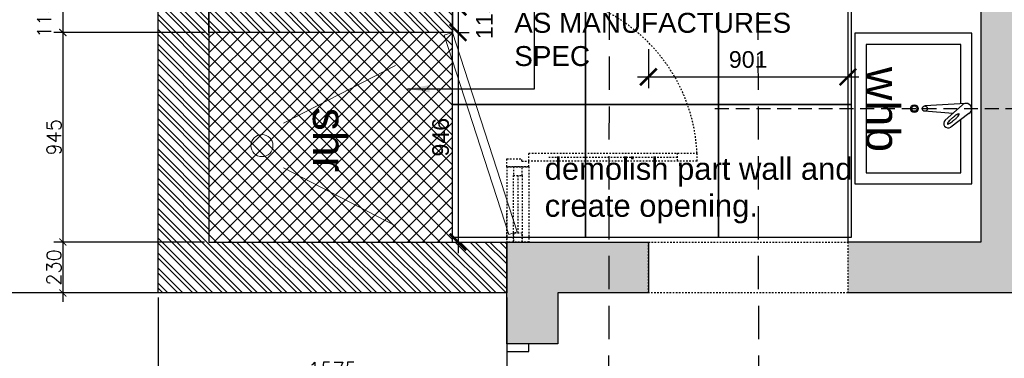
# Model space of a CAD drawing. Header units: millimetres. Extents: x -115474967 to 444143, y -74377 to 241828222.
# Tile 138 of 256: x -126155 to -121709, y 241472 to 243000. Entities that reach past the tile are written whole.
import ezdxf

# ---------------------------------------------------------------- set-up
doc = ezdxf.new("R2010")
doc.units = ezdxf.units.MM
doc.header["$MEASUREMENT"] = 0
for name, pattern in [('$0$DASHED2', [0.375, 0.25, -0.125]), ('2DASHED', [0.75, 0.5, -0.25]), ('Dashed', [280, 140, -140])]:
    doc.linetypes.add(name, pattern=pattern)
for name, color, linetype in [('00-2 Demolish', 5, 'Dashed'), ('00-2 Walls', 4, 'Continuous'), ('00-2 Walls Exist', 7, 'Continuous'), ('00-3 Elev 04', 8, 'Continuous'), ('00-5 Dims', 8, 'Continuous'), ('00-6 H-Brickwork', 9, 'Continuous'), ('01-1 Notes', 7, 'Continuous'), ('CEIL-PLAN', 7, 'Continuous'), ('CEIL-SECT', 2, 'Continuous'), ('DIMS-20', 9, 'Continuous'), ('EB Retained', 9, 'Continuous'), ('TEXT-50', 2, 'Continuous'), ('WINDOWS_AND_DOORS', 1, 'Continuous')]:
    doc.layers.add(name, color=color, linetype=linetype)
doc.layers.add('0_cons_01', color=40, linetype='Continuous', lineweight=0, plot=False)
doc.layers.add('2 Windows', color=1, linetype='Continuous', lineweight=25)
doc.layers.add('G-____-____-TEXT', color=231, linetype='Continuous', lineweight=5)
doc.styles.add('ARIAL', font='arial.ttf')
doc.styles.add('Arial_2', font='arial.ttf', dxfattribs={"height": 150})
doc.styles.add('DIMS', font='simplex.shx')
doc.styles.add('TEXT-50', font='arial.ttf', dxfattribs={"height": 100})
doc.dimstyles.new('Detail 1_25 SCALE', dxfattribs={"dimtxt": 75, "dimasz": 75, "dimexe": 50, "dimexo": 40, "dimgap": 40, "dimtad": 1, "dimdec": 0, "dimrnd": 1, "dimtxsty": 'ARIAL', "dimblk": 'ARCHTICK', "dimcen": 50, "dimdle": 50, "dimclrd": 256, "dimclre": 256, "dimclrt": 2, "dimadec": 0, "dimazin": 0, "dimtfac": 1, "dimtdec": 0, "dimtix": 1, "dimtmove": 2, "dimatfit": 3, "dimldrblk": 'CLOSEDBLANK', "dimfxl": 125, "dimfxlon": 1, "dimarcsym": 0})
doc.dimstyles.new('DIM-20', dxfattribs={"dimscale": 4, "dimtxt": 10, "dimasz": 8, "dimexe": 10, "dimexo": 5, "dimgap": 4, "dimtad": 1, "dimdec": 0, "dimrnd": 5, "dimdsep": 46, "dimtxsty": 'DIMS', "dimblk": 'ARCHTICK', "dimcen": 25, "dimdle": 10, "dimclrd": 9, "dimclre": 9, "dimclrt": 4, "dimadec": 0, "dimazin": 0, "dimtfac": 1, "dimtdec": 0, "dimtmove": 2, "dimatfit": 2, "dimfxl": 1, "dimtolj": 1, "dimtzin": 0, "dimarcsym": 0})
pattern_1 = [(135, (-179625.863, 313732.39), (-33.67596, -33.67596), []), (135, (-179625.863, 313754.84), (-33.67596, -33.67596), [])]

# ---------------------------------------------------------------- blocks, each defined once
blk = doc.blocks.new('_ArchTick')
at = {"color": 0, "linetype": 'ByBlock', "const_width": 0.15}
blk.add_lwpolyline([(-0.5, -0.5), (0.5, 0.5)], dxfattribs=at)
blk = doc.blocks.new('*D530')
at = {"layer": 'Defpoints', "color": 0, "transparency": 16777216}
for p in [(-125668.7, 248246.4), (-126324.3, 241766.4), (-125668.7, 241766.4)]:
    blk.add_point(p, dxfattribs=at)
at = {"layer": 'DIMS-20', "color": 9, "lineweight": -2, "transparency": 16777216}
for p, q in [((-126324.3, 248286.4), (-126324.3, 241726.4)), ((-125688.7, 248246.4), (-126364.3, 248246.4)), ((-125688.7, 241766.4), (-126364.3, 241766.4))]:
    blk.add_line(p, q, dxfattribs=at)
at = {"layer": 'DIMS-20', "color": 9, "lineweight": -2, "transparency": 16777216, "xscale": 32, "yscale": 32, "zscale": 32}
for p, rotation in [((-126324.3, 248246.4), 90), ((-126324.3, 241766.4), 270)]:
    blk.add_blockref('_ArchTick', p, dxfattribs=dict(at, rotation=rotation))
at = {"layer": 'DIMS-20', "color": 4, "transparency": 16777216, "insert": (-126364.3, 245006.4), "char_height": 64, "attachment_point": 5, "rotation": 90, "style": 'DIMS'}
blk.add_mtext('\\A1;6480', dxfattribs=at)
blk = doc.blocks.new('*D531')
at = {"layer": 'Defpoints', "color": 0, "transparency": 16777216}
for p in [(-125358.4, 241996.4), (-125960.4, 241766.4), (-125128.4, 241766.4)]:
    blk.add_point(p, dxfattribs=at)
at = {"layer": 'DIMS-20', "color": 9, "lineweight": -2, "transparency": 16777216}
for p, q in [((-125378.4, 241996.4), (-126000.4, 241996.4)), ((-125960.4, 242036.4), (-125960.4, 241726.4)), ((-125148.4, 241766.4), (-126000.4, 241766.4))]:
    blk.add_line(p, q, dxfattribs=at)
at = {"layer": 'DIMS-20', "color": 9, "lineweight": -2, "transparency": 16777216, "xscale": 32, "yscale": 32, "zscale": 32}
for p, rotation in [((-125960.4, 241996.4), 90), ((-125960.4, 241766.4), 270)]:
    blk.add_blockref('_ArchTick', p, dxfattribs=dict(at, rotation=rotation))
at = {"layer": 'DIMS-20', "color": 4, "transparency": 16777216, "insert": (-126000.4, 241881.4), "char_height": 64, "attachment_point": 5, "rotation": 90, "style": 'DIMS'}
blk.add_mtext('\\A1;230', dxfattribs=at)
blk = doc.blocks.new('tap')
for p, q in [((189706, 56398.9), (189760.8, 56485.4)), ((189749.1, 56374.3), (189795.6, 56465.6)), ((189736.6, 56361.3), (189904.8, 56439.7)), ((189774.9, 56425), (189896.3, 56462))]:
    blk.add_line(p, q)
blk.add_circle((189899.8, 56450.5), 12)
for centre, radius, start, end in [((189777.7, 56474.7), 20, 333.0511, 147.6318), ((189851.2, 56407.2), 102.4, 141.6003, 147.3835), ((189804, 56444.6), 42.1, 128.6174, 141.6003), ((189681.5, 56499.2), 102.4, 335.6798, 341.463), ((189778.8, 56476.1), 1.76, 61.5316, 128.6174), ((189738.7, 56480), 42.1, 341.463, 354.4459), ((189778.8, 56476.1), 1.76, 354.4459, 61.5316), ((189787.4, 56414.1), 42.1, 161.463, 174.4459), ((189844.5, 56394.9), 102.4, 155.6798, 161.463), ((189722.1, 56449.5), 42.1, 308.6174, 321.6003), ((189932.5, 56355.2), 198.9, 151.5316, 155.6798), ((189674.9, 56486.9), 102.4, 321.6003, 327.3835), ((189932.5, 56355.2), 198.9, 147.3835, 151.5316), ((189593.6, 56538.9), 198.9, 327.3835, 331.5316), ((189593.6, 56538.9), 198.9, 331.5316, 335.6798), ((189726.1, 56384), 25, 143.4625, 337.2205), ((189747.3, 56418), 1.76, 174.4459, 241.5316), ((189747.3, 56418), 1.76, 241.5316, 308.6174)]:
    blk.add_arc(centre, radius, start, end)
blk = doc.blocks.new('*D348')
at = {"layer": '00-5 Dims', "lineweight": -2, "transparency": 16777216}
for p, q in [((-123315.9, 242866.4), (-123315.9, 242691.4)), ((-122415.3, 242866.4), (-122415.3, 242691.4)), ((-123365.9, 242741.4), (-122365.3, 242741.4))]:
    blk.add_line(p, q, dxfattribs=at)
at = {"layer": 'Defpoints', "color": 0, "transparency": 16777216}
for p in [(-123315.9, 243559.4), (-122415.3, 243559.4), (-122415.3, 242741.4)]:
    blk.add_point(p, dxfattribs=at)
at = {"layer": '00-5 Dims', "lineweight": -2, "transparency": 16777216, "xscale": 75, "yscale": 75, "zscale": 75, "rotation": 180}
blk.add_blockref('_ArchTick', (-123315.9, 242741.4), dxfattribs=at)
at = {"layer": '00-5 Dims', "lineweight": -2, "transparency": 16777216, "xscale": 75, "yscale": 75, "zscale": 75}
blk.add_blockref('_ArchTick', (-122415.3, 242741.4), dxfattribs=at)
at = {"layer": '00-5 Dims', "color": 2, "transparency": 16777216, "insert": (-122865.6, 242819.7), "char_height": 75, "attachment_point": 5, "style": 'ARIAL'}
blk.add_mtext('901', dxfattribs=at)
blk = doc.blocks.new('_ClosedBlank')
at = {"color": 0, "linetype": 'ByBlock', "lineweight": -2}
for p, q in [((-1, 0.167), (0, 0)), ((-1, 0.167), (-1, -0.167)), ((0, 0), (-1, -0.167))]:
    blk.add_line(p, q, dxfattribs=at)
blk = doc.blocks.new('*D533')
at = {"layer": 'Defpoints', "color": 0, "transparency": 16777216}
for p in [(-125530.3, 241766.4), (-123955.3, 241766.4), (-123955.3, 241382.4)]:
    blk.add_point(p, dxfattribs=at)
at = {"layer": 'DIMS-20', "color": 9, "lineweight": -2, "transparency": 16777216}
for p, q in [((-125530.3, 241746.4), (-125530.3, 241342.4)), ((-123955.3, 241746.4), (-123955.3, 241342.4)), ((-125570.3, 241382.4), (-123915.3, 241382.4))]:
    blk.add_line(p, q, dxfattribs=at)
at = {"layer": 'DIMS-20', "color": 9, "lineweight": -2, "transparency": 16777216, "xscale": 32, "yscale": 32, "zscale": 32, "rotation": 180}
blk.add_blockref('_ArchTick', (-125530.3, 241382.4), dxfattribs=at)
at = {"layer": 'DIMS-20', "color": 9, "lineweight": -2, "transparency": 16777216, "xscale": 32, "yscale": 32, "zscale": 32}
blk.add_blockref('_ArchTick', (-123955.3, 241382.4), dxfattribs=at)
at = {"layer": 'DIMS-20', "color": 4, "transparency": 16777216, "insert": (-124742.8, 241422.4), "char_height": 64, "attachment_point": 5, "style": 'DIMS'}
blk.add_mtext('\\A1;1575', dxfattribs=at)
blk = doc.blocks.new('*D544')
at = {"layer": '00-5 Dims', "lineweight": -2, "transparency": 16777216}
for p, q in [((-124175.9, 243107.2), (-124175.9, 242892.2)), ((-124175.9, 243057.2), (-124125.9, 243057.2)), ((-124175.9, 242942.2), (-124125.9, 242942.2))]:
    blk.add_line(p, q, dxfattribs=at)
at = {"layer": 'Defpoints', "color": 0, "transparency": 16777216}
for p in [(-124200.3, 243057.2), (-124200.3, 242942.2), (-124175.9, 242942.2)]:
    blk.add_point(p, dxfattribs=at)
at = {"layer": '00-5 Dims', "lineweight": -2, "transparency": 16777216, "xscale": 75, "yscale": 75, "zscale": 75}
for p, rotation in [((-124175.9, 243057.2), 90), ((-124175.9, 242942.2), 270)]:
    blk.add_blockref('_ArchTick', p, dxfattribs=dict(at, rotation=rotation))
at = {"layer": '00-5 Dims', "color": 2, "transparency": 16777216, "insert": (-124056.4, 242999.7), "char_height": 75, "attachment_point": 5, "rotation": 90, "style": 'ARIAL'}
blk.add_mtext('115', dxfattribs=at)
blk = doc.blocks.new('*D545')
at = {"layer": '00-5 Dims', "lineweight": -2, "transparency": 16777216}
for p, q in [((-124175.9, 242992.2), (-124175.9, 241946.4)), ((-124175.9, 242942.2), (-124125.9, 242942.2)), ((-124175.9, 241996.4), (-124125.9, 241996.4))]:
    blk.add_line(p, q, dxfattribs=at)
at = {"layer": 'Defpoints', "color": 0, "transparency": 16777216}
for p in [(-124200.3, 242942.2), (-124200.3, 241996.4), (-124175.9, 241996.4)]:
    blk.add_point(p, dxfattribs=at)
at = {"layer": '00-5 Dims', "lineweight": -2, "transparency": 16777216, "xscale": 75, "yscale": 75, "zscale": 75}
for p, rotation in [((-124175.9, 242942.2), 90), ((-124175.9, 241996.4), 270)]:
    blk.add_blockref('_ArchTick', p, dxfattribs=dict(at, rotation=rotation))
at = {"layer": '00-5 Dims', "color": 2, "transparency": 16777216, "insert": (-124254.2, 242469.3), "char_height": 75, "attachment_point": 5, "rotation": 90, "style": 'ARIAL'}
blk.add_mtext('946', dxfattribs=at)
blk = doc.blocks.new('*D555')
at = {"layer": 'Defpoints', "color": 0, "transparency": 16777216}
for p in [(-125300.3, 243057.2), (-125960.4, 242942.2), (-125300.3, 242942.2)]:
    blk.add_point(p, dxfattribs=at)
at = {"layer": 'DIMS-20', "color": 9, "lineweight": -2, "transparency": 16777216}
for p, q in [((-125960.4, 243097.2), (-125960.4, 242902.2)), ((-125320.3, 243057.2), (-126000.4, 243057.2)), ((-125320.3, 242942.2), (-126000.4, 242942.2))]:
    blk.add_line(p, q, dxfattribs=at)
at = {"layer": 'DIMS-20', "color": 9, "lineweight": -2, "transparency": 16777216, "xscale": 32, "yscale": 32, "zscale": 32}
for p, rotation in [((-125960.4, 243057.2), 90), ((-125960.4, 242942.2), 270)]:
    blk.add_blockref('_ArchTick', p, dxfattribs=dict(at, rotation=rotation))
at = {"layer": 'DIMS-20', "color": 4, "transparency": 16777216, "insert": (-126044.4, 242999.7), "char_height": 64, "attachment_point": 5, "rotation": 90, "style": 'DIMS'}
blk.add_mtext('\\A1;115', dxfattribs=at)
blk = doc.blocks.new('*D556')
at = {"layer": 'Defpoints', "color": 0, "transparency": 16777216}
for p in [(-125300.3, 242942.2), (-125960.4, 241996.4), (-125300.3, 241996.4)]:
    blk.add_point(p, dxfattribs=at)
at = {"layer": 'DIMS-20', "color": 9, "lineweight": -2, "transparency": 16777216}
for p, q in [((-125960.4, 242982.2), (-125960.4, 241956.4)), ((-125320.3, 242942.2), (-126000.4, 242942.2)), ((-125320.3, 241996.4), (-126000.4, 241996.4))]:
    blk.add_line(p, q, dxfattribs=at)
at = {"layer": 'DIMS-20', "color": 9, "lineweight": -2, "transparency": 16777216, "xscale": 32, "yscale": 32, "zscale": 32}
for p, rotation in [((-125960.4, 242942.2), 90), ((-125960.4, 241996.4), 270)]:
    blk.add_blockref('_ArchTick', p, dxfattribs=dict(at, rotation=rotation))
at = {"layer": 'DIMS-20', "color": 4, "transparency": 16777216, "insert": (-126000.4, 242469.3), "char_height": 64, "attachment_point": 5, "rotation": 90, "style": 'DIMS'}
blk.add_mtext('\\A1;945', dxfattribs=at)

msp = doc.modelspace()

# ---------------------------------------------------------------- hatches: boundary and pattern name
h = msp.add_hatch()
h.set_pattern_fill('ANSI37', color=256, scale=15, angle=-90)
h.set_pattern_definition([(315, (-179625.863, 313732.39), (33.67596, 33.67596), []), (45, (-179625.863, 313732.39), (-33.67596, 33.67596), [])])
h.paths.add_polyline_path([(-125300.33567, 248016.3909), (-125300.33567, 247070.55757), (-124200.33567, 247070.55757), (-124200.33567, 248016.3909)])
h.paths.add_polyline_path([(-124200.33567, 246955.55757), (-124200.33567, 246067.22423), (-125300.33567, 246067.22423), (-125300.33567, 246955.55757)])
h.paths.add_polyline_path([(-125300.33567, 245952.22423), (-125300.33567, 245063.8909), (-124200.33567, 245063.8909), (-124200.33567, 245952.22423)])
h.paths.add_polyline_path([(-124200.33567, 244948.8909), (-124200.33567, 244060.55757), (-125300.33567, 244060.55757), (-125300.33567, 244948.8909)])
h.paths.add_polyline_path([(-125300.33567, 243945.55757), (-125300.33567, 243057.22423), (-124200.33567, 243057.22423), (-124200.33567, 243945.55757)])
h.paths.add_polyline_path([(-124200.33567, 242942.22423), (-124200.33567, 241996.3909), (-125300.33567, 241996.3909), (-125300.33567, 242942.22423)])
at = {"layer": '00-6 H-Brickwork'}
h = msp.add_hatch(dxfattribs=at)
h.set_pattern_fill('ANSI32', color=256, scale=5, angle=450, style=0)
h.set_pattern_definition(pattern_1)
h.paths.add_polyline_path([(-123955.33567, 248246.3909), (-123955.33567, 248016.3909), (-125300.33567, 248016.3909), (-125300.33567, 241996.3909), (-123955.33567, 241996.3909), (-123955.33567, 241766.3909), (-125530.33567, 241766.3909), (-125530.33567, 248246.3909)])
h = msp.add_hatch(dxfattribs=at)
h.set_pattern_fill('ANSI32', color=256, scale=5, angle=450, style=0)
h.set_pattern_definition(pattern_1)
h.paths.add_polyline_path([(-124200.33567, 247070.55757), (-124200.33567, 246955.55757), (-125300.33567, 246955.55757), (-125300.33567, 247070.55757)])
h.paths.add_polyline_path([(-124200.33567, 246067.22423), (-124200.33567, 245952.22423), (-125300.33567, 245952.22423), (-125300.33567, 246067.22423)])
h.paths.add_polyline_path([(-124200.33567, 245063.8909), (-124200.33567, 244948.8909), (-125300.33567, 244948.8909), (-125300.33567, 245063.8909)])
h.paths.add_polyline_path([(-124200.33567, 244060.55757), (-124200.33567, 243945.55757), (-125300.33567, 243945.55757), (-125300.33567, 244060.55757)])
h.paths.add_polyline_path([(-124200.33567, 243057.22423), (-124200.33567, 242942.22423), (-125300.33567, 242942.22423), (-125300.33567, 243057.22423)])
at = {"layer": 'EB Retained', "lineweight": 0, "true_color": 0xbababa}
h = msp.add_hatch(color=9, dxfattribs=at)
h.dxf.hatch_style = 1
h.paths.add_polyline_path([(-121815.33567, 241996.3909), (-122415.33567, 241996.3909), (-122415.33567, 241766.3909), (-121505.33567, 241766.3909), (-121505.33567, 241869.8909), (-121505.33567, 241996.3909), (-121585.33567, 241996.3909), (-121585.33567, 248246.3909), (-122415.33567, 248246.3909), (-122415.33567, 248016.3909), (-121815.33567, 248016.3909)])
h = msp.add_hatch(color=9, dxfattribs=at)
h.dxf.hatch_style = 1
h.paths.add_polyline_path([(-123955.33567, 241536.3909), (-123955.33567, 241996.3909), (-123315.948, 241996.3909), (-123315.948, 241766.3909), (-123725.33567, 241766.3909), (-123725.33567, 241536.3909)])

# ---------------------------------------------------------------- linework, layer by layer
for p, q in [((-122415.33567, 248016.3909), (-122415.33567, 241996.3909)), ((-121815.33567, 241996.3909), (-122415.33567, 241996.3909)), ((-121505.33567, 241766.3909), (-122415.33567, 241766.3909))]:
    msp.add_line(p, q)
for points in [[(-122383.59402, 242938.3909), (-122383.59402, 242258.3909), (-121855.33567, 242258.3909), (-121855.33567, 242938.3909)], [(-123955.33567, 241536.3909), (-123955.33567, 241996.3909), (-123315.948, 241996.3909), (-123315.948, 241766.3909), (-123725.33567, 241766.3909), (-123725.33567, 241536.3909)]]:
    msp.add_lwpolyline(points, close=True)
msp.add_lwpolyline([(-121905.33567, 242620.76714), (-121905.33567, 242888.3909), (-122333.59402, 242888.3909), (-122333.59402, 242308.3909), (-121905.33567, 242308.3909), (-121905.33567, 242549.01842)])
for radius in [17.61911, 11.90618]:
    msp.add_circle((-122115.33567, 242598.3909), radius)
at = {"layer": '00-2 Demolish', "ltscale": 0.05}
for p, q in [((-123856.349, 242397.5909), (-123096.749, 242397.5909)), ((-123856.349, 242361.5909), (-123856.349, 242397.5909)), ((-123186.749, 242397.5909), (-123186.749, 242361.5909)), ((-123096.749, 242361.5909), (-123096.749, 242397.5909)), ((-123955.33567, 242336.3909), (-123955.33567, 242372.3909)), ((-123955.33567, 242372.3909), (-123887.83567, 242372.3909)), ((-123887.83567, 242361.5909), (-123887.83567, 242372.3909)), ((-123887.83567, 242361.5909), (-123856.349, 242361.5909)), ((-123856.349, 242336.3909), (-123856.349, 242361.5909)), ((-123096.749, 242361.5909), (-123856.349, 242361.5909)), ((-123766.349, 242379.5909), (-123186.749, 242379.5909)), ((-123955.33567, 242336.3909), (-123955.33567, 242136.3909)), ((-123955.33567, 242336.3909), (-123856.33567, 242336.3909)), ((-123856.33567, 242336.3909), (-123955.33567, 242336.3909)), ((-123955.33567, 242336.3909), (-123856.33567, 242336.3909)), ((-123955.33567, 242336.3909), (-123955.33567, 241996.3909)), ((-123856.33567, 242336.3909), (-123856.33567, 241996.3909)), ((-123925.83567, 241996.3909), (-123925.83567, 242296.3909)), ((-123905.83567, 242296.3909), (-123905.83567, 242036.3909)), ((-123885.83567, 242296.3909), (-123885.83567, 241996.3909)), ((-123955.33567, 241766.3909), (-123955.33567, 242136.3909)), ((-123856.33567, 241996.3909), (-123955.33567, 241996.3909))]:
    msp.add_line(p, q, dxfattribs=at)
for points in [[(-123925.83567, 242336.3909), (-123925.83567, 242296.3909), (-123885.83567, 242296.3909), (-123885.83567, 242336.3909)], [(-123925.83567, 242036.3909), (-123925.83567, 241996.3909), (-123885.83567, 241996.3909), (-123885.83567, 242036.3909)], [(-123315.948, 241766.3909), (-123315.948, 241996.3909), (-122415.33567, 241996.3909), (-122415.33567, 241766.3909)]]:
    msp.add_lwpolyline(points, close=True, dxfattribs=at)
msp.add_arc((-123854.84978, 242362.26916), 758.9232, 2.66761934, 90.11217864, dxfattribs=at)
at = {"layer": '00-2 Walls'}
for points in [[(-123955.33567, 248246.3909), (-123955.33567, 248016.3909), (-125300.33567, 248016.3909), (-125300.33567, 241996.3909), (-123955.33567, 241996.3909), (-123955.33567, 241766.3909), (-125530.33567, 241766.3909), (-125530.33567, 248246.3909)], [(-124200.33567, 243057.22423), (-124200.33567, 242942.22423), (-125300.33567, 242942.22423), (-125300.33567, 243057.22423)]]:
    msp.add_lwpolyline(points, close=True, dxfattribs=at)
at = {"layer": '00-2 Walls Exist'}
msp.add_line((-121815.33567, 248016.3909), (-121815.33567, 241996.3909), dxfattribs=at)
at = {"layer": '00-3 Elev 04', "linetype": 'Continuous'}
msp.add_line((-124200.33567, 241996.3909), (-124200.33567, 248016.3909), dxfattribs=at)
for points in [[(-123600.33567, 243216.39215), (-123600.33567, 242616.39231), (-124200.33567, 242616.39231), (-124200.33567, 243216.39215)], [(-123000.33567, 243216.39215), (-123000.33567, 242616.39231), (-123600.33567, 242616.39231), (-123600.33567, 243216.39215)], [(-122400.33567, 243216.39215), (-122400.33567, 242616.39231), (-123000.33567, 242616.39231), (-123000.33567, 243216.39215)], [(-123600.33567, 242616.39231), (-123600.33567, 242016.39246), (-124200.33567, 242016.39246), (-124200.33567, 242616.39231)], [(-123000.33567, 242616.39231), (-123000.33567, 242016.39246), (-123600.33567, 242016.39246), (-123600.33567, 242616.39231)], [(-122400.33567, 242616.39231), (-122400.33567, 242016.39246), (-123000.33567, 242016.39246), (-123000.33567, 242616.39231)]]:
    msp.add_lwpolyline(points, close=True, dxfattribs=at)
at = {"layer": '0_cons_01'}
msp.add_lwpolyline([(-124200.33567, 242942.22423), (-124200.33567, 241996.3909), (-125300.33567, 241996.3909), (-125300.33567, 242942.22423)], close=True, dxfattribs=at)
at = {"layer": '2 Windows'}
for p, q in [((-123955.33567, 241536.3909), (-123955.33567, 241501.9723)), ((-123856.38218, 241501.9723), (-123856.38218, 241536.3909)), ((-123955.33567, 241501.9723), (-123856.38218, 241501.9723))]:
    msp.add_line(p, q, dxfattribs=at)
at = {"layer": 'CEIL-PLAN', "color": 6, "linetype": '2DASHED', "ltscale": 300}
for points in [[(-123485.83417, 248458.41282), (-123495.83417, 241384.0638)], [(-122829.33697, 248458.41282), (-122819.33697, 241384.0638)]]:
    msp.add_lwpolyline(points, dxfattribs=at)
at = {"layer": 'CEIL-SECT', "color": 7, "linetype": '$0$DASHED2', "ltscale": 250}
msp.add_line((-123015.61196, 242598.3909), (-120985.61193, 242598.3909), dxfattribs=at)
at = {"layer": 'WINDOWS_AND_DOORS', "linetype": 'Continuous', "lineweight": 0}
for p, q in [((-124238.42142, 242929.99778), (-124200.33567, 242942.22423)), ((-124238.42142, 242929.99778), (-123946.99246, 242030.07407)), ((-124200.33567, 242942.22423), (-123908.93811, 242042.39749)), ((-124963.58083, 242532.04891), (-124458.14012, 242792.54913)), ((-124963.58083, 242331.14112), (-124458.14012, 242069.89827)), ((-123908.89868, 242042.27572), (-123946.99246, 242030.07407))]:
    msp.add_line(p, q, dxfattribs=at)
msp.add_circle((-125061.33567, 242431.66683), 50, dxfattribs=at)

# ---------------------------------------------------------------- block references
at = {"rotation": 158.6761549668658}
msp.add_blockref('tap', (75358.99933, 226129.37439), dxfattribs=at)

# ---------------------------------------------------------------- texts
at = {"layer": '01-1 Notes', "insert": (-123921.8913, 243780.80058), "char_height": 90, "width": 1553.5935537, "attachment_point": 1, "style": 'ARIAL'}
msp.add_mtext('ITALTILE MAGNUM CHARCOAL MAH GLAZED PORCELAIN TILE 959 x 1195mm - MP1056. TILE GROUT COLUR: WHITE. AS MANUFACTURES SPEC', dxfattribs=at)
at = {"layer": 'G-____-____-TEXT', "color": 7, "insert": (-123784.49153, 242377.03033), "char_height": 100, "width": 1423.8028353, "attachment_point": 1, "style": 'Arial_2'}
msp.add_mtext('demolish part wall and create opening.', dxfattribs=at)
at = {"layer": 'TEXT-50', "linetype": 'Continuous', "lineweight": 0, "char_height": 150, "width": 497.4794999, "attachment_point": 9, "rotation": 270, "line_spacing_factor": 0.938532, "style": 'TEXT-50'}
for s, insert in [('whb', (-122333.59402, 242402.3909)), ('shr', (-124833.18589, 242312.16683))]:
    msp.add_mtext(s, dxfattribs=dict(at, insert=insert))

# ---------------------------------------------------------------- dimensions: what is measured, and where the dimension line sits
at = {"layer": '00-5 Dims'}
dim = msp.add_linear_dim(base=(-122415.33567, 242741.3909), p1=(-123315.948, 243559.3909), p2=(-122415.33567, 243559.3909), dimstyle='Detail 1_25 SCALE', dxfattribs=at)
dim.commit()
dim.dimension.update_dxf_attribs({"geometry": '*D348', "text_midpoint": (-122865.64184, 242819.68387)})
dim = msp.add_linear_dim(base=(-124175.86311, 242942.22423), p1=(-124200.33567, 243057.22423), p2=(-124200.33567, 242942.22423), angle=270, dimstyle='Detail 1_25 SCALE', dxfattribs=at)
dim.commit()
dim.dimension.update_dxf_attribs({"geometry": '*D544', "text_midpoint": (-124056.43003, 242999.72423), "dimtype": 160})
dim = msp.add_linear_dim(base=(-124175.86311, 241996.3909), p1=(-124200.33567, 242942.22423), p2=(-124200.33567, 241996.3909), angle=270, dimstyle='Detail 1_25 SCALE', dxfattribs=at)
dim.commit()
dim.dimension.update_dxf_attribs({"geometry": '*D545', "text_midpoint": (-124254.15608, 242469.30757)})
at = {"layer": 'DIMS-20'}
for base, p1, p2, picture, middle in [((-126324.30029, 241766.3909), (-125668.72174, 248246.3909), (-125668.72174, 241766.3909), '*D530', (-126364.30029, 245006.3909)), ((-125960.39577, 242942.22423), (-125300.33567, 243057.22423), (-125300.33567, 242942.22423), '*D555', (-126044.39577, 242999.72423)), ((-125960.39577, 241996.3909), (-125300.33567, 242942.22423), (-125300.33567, 241996.3909), '*D556', (-126000.39577, 242469.30757)), ((-125960.39577, 241766.3909), (-125358.39577, 241996.3909), (-125128.39577, 241766.3909), '*D531', (-126000.39577, 241881.3909))]:
    dim = msp.add_linear_dim(base=base, p1=p1, p2=p2, angle=270, dimstyle='DIM-20', override={"dimtxt": 16, "dimgap": 2}, dxfattribs=at)
    dim.commit()
    dim.dimension.update_dxf_attribs({"geometry": picture, "text_midpoint": middle})
dim = msp.add_linear_dim(base=(-123955.33567, 241382.3909), p1=(-125530.33567, 241766.3909), p2=(-123955.33567, 241766.3909), dimstyle='DIM-20', override={"dimtxt": 16, "dimgap": 2}, dxfattribs=at)
dim.commit()
dim.dimension.update_dxf_attribs({"geometry": '*D533', "text_midpoint": (-124742.83567, 241422.3909)})

# ---------------------------------------------------------------- leaders
msp.add_leader([(-124404.24132, 242687.99658), (-123831.0852, 242687.99658), (-123831.0852, 243478.65362)], dimstyle='DIM-20', override={"dimasz": 25, "dimgap": 2}, dxfattribs=at)

doc.saveas('drawing.dxf')
